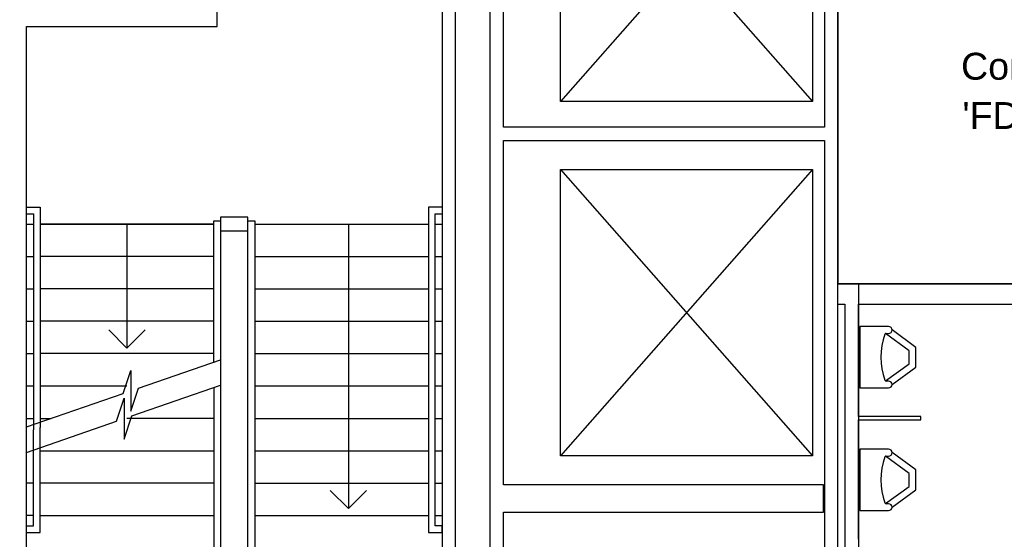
# Model space of a CAD drawing. Header units: inches. Extents: x -1 to 4727, y -3 to 1727.
# Tile 17 of 163: x 969 to 1258, y 850 to 1002. Entities that reach past the tile are written whole.
import ezdxf

# ---------------------------------------------------------------- set-up
doc = ezdxf.new("R2010")
doc.units = ezdxf.units.IN
doc.header["$LTSCALE"] = 42
doc.header["$MEASUREMENT"] = 0
doc.layers.get('0').update_dxf_attribs({"linetype": 'CONTINUOUS'})
for name, color, linetype in [('A-FLOR-LEVL', 7, 'CONTINUOUS'), ('A-FLOR-STRS', 9, 'CONTINUOUS'), ('I-WALL', 8, 'CONTINUOUS'), ('P-FIXT', 8, 'CONTINUOUS'), ('Room Names & IDs', 7, 'CONTINUOUS'), ('triMeasuredGrossAreaLayer', 7, 'CONTINUOUS'), ('triSpaceLayer', 7, 'CONTINUOUS')]:
    doc.layers.add(name, color=color, linetype=linetype)
doc.styles.add('PDF Helvetica', font='Helvetica.ttf')

# ---------------------------------------------------------------- blocks, each defined once
blk = doc.blocks.new('Urinal - Wall Mounted - 24_ High Mount-V5-FURNITURE PLAN - FLOOR 09 - WEST')
for p, q in [((9, 0), (-9, 0)), ((9, -8.5), (9, 0)), ((-9, 0), (-9, -8.5)), ((9, 0), (-9, 0)), ((-9, 0), (-9, -8.5)), ((9, -8.5), (9, 0)), ((-7, -8.5), (-7, -7.78)), ((-6.94, -7.56), (-1.89, -14.5)), ((1.89, -14.5), (6.94, -7.56)), ((7, -7.78), (7, -8.5)), ((-8, -9.5), (-2.91, -16.5)), ((-8, -9.5), (-2.91, -16.5)), ((2.91, -16.5), (8, -9.5)), ((2.91, -16.5), (8, -9.5)), ((-2.91, -16.5), (2.91, -16.5)), ((-2.91, -16.5), (2.91, -16.5)), ((-1.89, -14.5), (1.89, -14.5))]:
    blk.add_line(p, q)
for centre, radius, start, end in [((-8, -8.5), 1, 180, 270), ((-8, -8.5), 1, 180, 0), ((-6.6, -7.78), 0.396, 109.4533, 180), ((0, -26.47), 20.22, 70.5467, 109.4533), ((6.6, -7.78), 0.396, 0, 70.5467), ((8, -8.5), 1, 180, 0), ((8, -8.5), 1, 270, 0)]:
    blk.add_arc(centre, radius, start, end)

msp = doc.modelspace()

# ---------------------------------------------------------------- linework, layer by layer
at = {"layer": 'A-FLOR-LEVL'}
for p, q in [((1127.75, 978.5), (1127.75, 1062.5)), ((1127.75, 1062.5), (1201.75, 978.5)), ((1201.75, 1062.5), (1127.75, 978.5)), ((1201.75, 1062.5), (1201.75, 978.5)), ((1201.75, 978.5), (1127.75, 978.5)), ((1127.75, 958.5), (1201.75, 958.5)), ((1127.75, 874.5), (1127.75, 958.5)), ((1127.75, 958.5), (1201.75, 874.5)), ((1201.75, 958.5), (1127.75, 874.5)), ((1201.75, 958.5), (1201.75, 874.5)), ((1201.75, 874.5), (1127.75, 874.5))]:
    msp.add_line(p, q, dxfattribs=at)
at = {"layer": 'A-FLOR-STRS'}
for p, q in [((971.04, 947.5), (975.04, 947.5)), ((971.04, 947.5), (975.04, 947.5)), ((971.04, 945.5), (973.04, 945.5)), ((971.04, 945.5), (973.04, 945.5)), ((973.04, 945.5), (973.04, 882.11)), ((973.04, 945.5), (973.04, 882.11)), ((975.04, 947.5), (975.04, 882.8)), ((975.04, 947.5), (975.04, 882.8)), ((1093, 947.5), (1089, 947.5)), ((1089, 947.5), (1089, 852)), ((1093, 947.5), (1089, 947.5)), ((1089, 947.5), (1089, 852)), ((1091, 854), (1091, 945.5)), ((1091, 945.5), (1093, 945.5)), ((1091, 854), (1091, 945.5)), ((1091, 945.5), (1093, 945.5)), ((971, 942.5), (973, 942.5)), ((971, 942.5), (973, 942.5)), ((975.04, 942.5), (1026, 942.5)), ((1026, 942.5), (975.04, 942.5)), ((975.04, 942.5), (1026, 942.5)), ((1026, 942.5), (975.04, 942.5)), ((1000.5, 942.5), (1000.5, 906.12)), ((1000.5, 942.5), (1000.5, 906.12)), ((1026, 901.99), (1026, 943.5)), ((1026, 943.5), (1028, 943.5)), ((1026, 901.99), (1026, 943.5)), ((1026, 943.5), (1028, 943.5)), ((1028, 944.5), (1028, 725.5)), ((1036, 944.5), (1028, 944.5)), ((1028, 944.5), (1028, 725.5)), ((1036, 944.5), (1028, 944.5)), ((1036, 725.5), (1036, 944.5)), ((1036, 725.5), (1036, 944.5)), ((1036, 943.5), (1038, 943.5)), ((1036, 943.5), (1038, 943.5)), ((1038, 943.5), (1038, 784.5)), ((1038, 943.5), (1038, 784.5)), ((1038, 942.5), (1089, 942.5)), ((1038, 942.5), (1089, 942.5)), ((1065.5, 942.5), (1065.5, 859.01)), ((1065.5, 942.5), (1065.5, 859.01)), ((1091, 942.5), (1093, 942.5)), ((1091, 942.5), (1093, 942.5)), ((1028, 940.5), (1036, 940.5)), ((1028, 940.5), (1036, 940.5)), ((971, 933), (973, 933)), ((971, 933), (973, 933)), ((1026, 933), (975.04, 933)), ((1026, 933), (975.04, 933)), ((1038, 933), (1089, 933)), ((1038, 933), (1089, 933)), ((1091, 933), (1093, 933)), ((1091, 933), (1093, 933)), ((971, 923.5), (973, 923.5)), ((971, 923.5), (973, 923.5)), ((1026, 923.5), (975.04, 923.5)), ((1026, 923.5), (975.04, 923.5)), ((1038, 923.5), (1089, 923.5)), ((1038, 923.5), (1089, 923.5)), ((1091, 923.5), (1093, 923.5)), ((1091, 923.5), (1093, 923.5)), ((971, 914), (973, 914)), ((971, 914), (973, 914)), ((1026, 914), (975.04, 914)), ((1026, 914), (975.04, 914)), ((1038, 914), (1089, 914)), ((1038, 914), (1089, 914)), ((1091, 914), (1093, 914)), ((1091, 914), (1093, 914)), ((1000.5, 906.12), (995.2, 911.43)), ((1000.5, 906.12), (995.2, 911.43)), ((1000.5, 906.12), (1005.8, 911.43)), ((1000.5, 906.12), (1005.8, 911.43)), ((971, 904.5), (973, 904.5)), ((971, 904.5), (973, 904.5)), ((1026, 904.5), (975.04, 904.5)), ((1026, 904.5), (975.04, 904.5)), ((1003.92, 894.36), (1028, 902.68)), ((1003.92, 894.36), (1028, 902.68)), ((1038, 904.5), (1089, 904.5)), ((1038, 904.5), (1089, 904.5)), ((1091, 904.5), (1093, 904.5)), ((1091, 904.5), (1093, 904.5)), ((999.42, 892.81), (1001.67, 899.59)), ((999.42, 892.81), (1001.67, 899.59)), ((1001.67, 899.59), (1001.67, 887.59)), ((1001.67, 899.59), (1001.67, 887.59)), ((971, 895), (973, 895)), ((971, 895), (973, 895)), ((975.04, 895), (1000.5, 895)), ((975.04, 895), (1000.5, 895)), ((1001.67, 887.59), (1003.92, 894.36)), ((1001.67, 887.59), (1003.92, 894.36)), ((1001.95, 886.2), (1028, 895.2)), ((1001.95, 886.2), (1028, 895.2)), ((1026, 894.51), (1026, 726.5)), ((1026, 894.51), (1026, 726.5)), ((1038, 895), (1089, 895)), ((1038, 895), (1089, 895)), ((1091, 895), (1093, 895)), ((1091, 895), (1093, 895)), ((971, 882.99), (999.42, 892.81)), ((971, 882.99), (999.42, 892.81)), ((997.45, 884.65), (999.7, 891.43)), ((997.45, 884.65), (999.7, 891.43)), ((999.7, 891.43), (999.7, 879.43)), ((999.7, 891.43), (999.7, 879.43)), ((971, 885.5), (973, 885.5)), ((971, 885.5), (973, 885.5)), ((971, 875.51), (997.45, 884.65)), ((971, 875.51), (997.45, 884.65)), ((975.04, 885.5), (978.26, 885.5)), ((975.04, 885.5), (978.26, 885.5)), ((999.7, 879.43), (1001.95, 886.2)), ((999.7, 879.43), (1001.95, 886.2)), ((1026, 885.5), (1000.5, 885.5)), ((1026, 885.5), (1000.5, 885.5)), ((1038, 885.5), (1089, 885.5)), ((1038, 885.5), (1089, 885.5)), ((1091, 885.5), (1093, 885.5)), ((1091, 885.5), (1093, 885.5)), ((973.04, 854), (973.04, 882.11)), ((973.04, 854), (973.04, 882.11)), ((975.04, 852), (975.04, 882.8)), ((975.04, 852), (975.04, 882.8)), ((975.04, 876), (1026, 876)), ((975.04, 876), (1026, 876)), ((1038, 876), (1089, 876)), ((1038, 876), (1089, 876)), ((1091, 876), (1093, 876)), ((1091, 876), (1093, 876)), ((973.04, 866.5), (971.04, 866.5)), ((973.04, 866.5), (971.04, 866.5)), ((1026, 866.5), (975.04, 866.5)), ((1026, 866.5), (975.04, 866.5)), ((1038, 866.5), (1089, 866.5)), ((1038, 866.5), (1089, 866.5)), ((1091, 866.5), (1093, 866.5)), ((1091, 866.5), (1093, 866.5)), ((1065.5, 859.01), (1060.2, 864.31)), ((1065.5, 859.01), (1060.2, 864.31)), ((1065.5, 859.01), (1070.8, 864.31)), ((1065.5, 859.01), (1070.8, 864.31)), ((973.04, 857), (971.04, 857)), ((973.04, 857), (971.04, 857)), ((975.04, 857), (1026, 857)), ((975.04, 857), (1026, 857)), ((1038, 857), (1089, 857)), ((1038, 857), (1089, 857)), ((1091, 857), (1093, 857)), ((1091, 857), (1093, 857)), ((971.04, 854), (973.04, 854)), ((971.04, 854), (973.04, 854)), ((1093, 854), (1091, 854)), ((1093, 854), (1091, 854)), ((1093, 852), (1093, 854)), ((1093, 852), (1093, 854)), ((971.04, 852), (975.04, 852)), ((971.04, 852), (975.04, 852)), ((1089, 852), (1093, 852)), ((1089, 852), (1093, 852))]:
    msp.add_line(p, q, dxfattribs=at)
at = {"layer": 'I-WALL'}
for p, q in [((1027, 1000.5), (1027, 1070.5)), ((1205.25, 1070.5), (1205.25, 971)), ((1209.25, 925.01), (1209.25, 1069.5)), ((1097, 677.5), (1097, 1046.5)), ((1107, 1046.5), (1107, 677.5)), ((1093, 1042.5), (1093, 681.5)), ((1111, 971), (1111, 1042.5)), ((971, 669.5), (971, 1000.5)), ((971, 1000.5), (1027, 1000.5)), ((1205.25, 971), (1111, 971)), ((1111, 866), (1111, 967)), ((1111, 967), (1205.25, 967)), ((1205.25, 967), (1205.25, 758)), ((1356, 925.01), (1209.25, 925.01)), ((1209.25, 654.5), (1209.25, 919.01)), ((1209.25, 919.01), (1211.25, 919.01)), ((1211.25, 919.01), (1211.25, 654.5)), ((1215.25, 919.01), (1289, 919.01)), ((1215.25, 886.05), (1215.25, 919.01)), ((1233.62, 886.05), (1215.25, 886.05)), ((1215.25, 850), (1215.25, 885.05)), ((1215.25, 885.05), (1233.62, 885.05)), ((1233.62, 885.05), (1233.62, 886.05)), ((1205, 866), (1111, 866)), ((1205, 858), (1205, 866)), ((1111, 858), (1205, 858)), ((1111, 758), (1111, 858))]:
    msp.add_line(p, q, dxfattribs=at)
at = {"layer": 'triMeasuredGrossAreaLayer'}
msp.add_lwpolyline([(1356, 649.5), (1209.25, 649.5), (1209.25, 1074.5), (1023, 1074.5), (892.75, 1074.5), (892, 1004.5), (892, 649.5), (971, 649.5), (1031, 649.5), (1209.25, 649.5), (1356, 649.5)], dxfattribs=at)
at = {"layer": 'triSpaceLayer'}
for points in [[(1209.25, 925.01), (1356, 925.01), (1356, 1072), (1209.25, 1072)], [(1215.25, 649.5), (1350, 649.5), (1350, 925.01), (1215.25, 925.01)]]:
    msp.add_lwpolyline(points, close=True, dxfattribs=at)

# ---------------------------------------------------------------- block references
at = {"layer": 'P-FIXT', "rotation": 90.00000000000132}
for p in [(1215.62, 903.43), (1215.62, 867.43)]:
    msp.add_blockref('Urinal - Wall Mounted - 24_ High Mount-V5-FURNITURE PLAN - FLOOR 09 - WEST', p, dxfattribs=at)

# ---------------------------------------------------------------- texts
at = {"layer": 'Room Names & IDs', "char_height": 7.9024, "attachment_point": 4, "style": 'PDF Helvetica'}
for s, insert in [('Comms (Cisco)', (1245.38, 987.65)), ("'FD/POE Room'", (1245.78, 974.32))]:
    msp.add_mtext(s, dxfattribs=dict(at, insert=insert))

doc.saveas('drawing.dxf')
